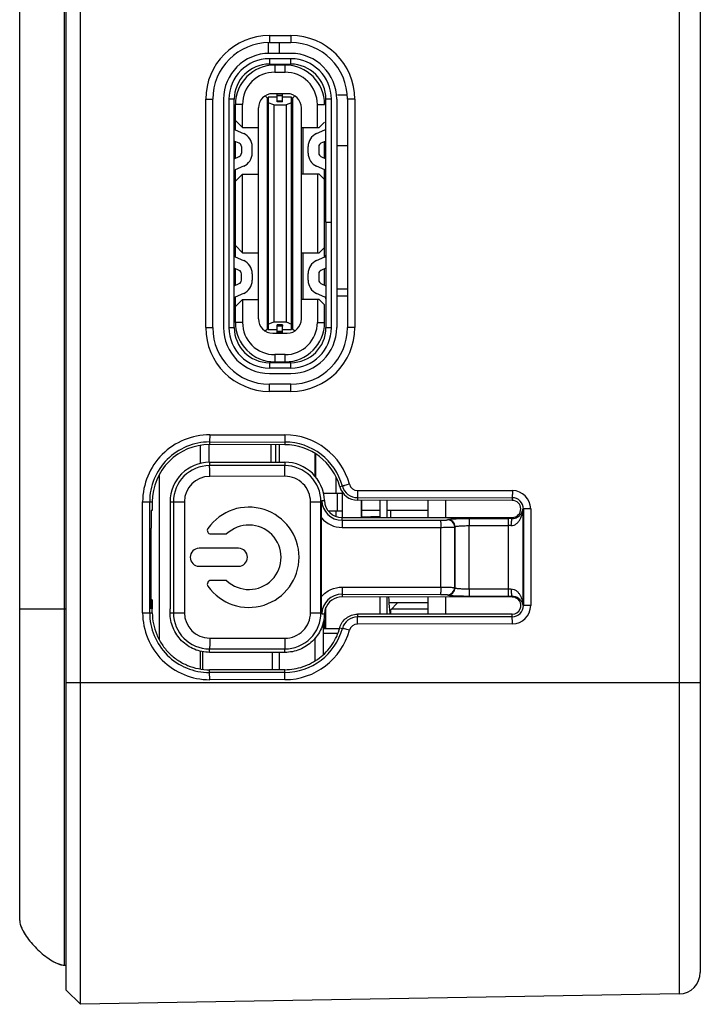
# Model space of a CAD drawing. Header units: millimetres. Extents: x 90 to 256, y 311 to 401.
# Tile 2 of 5: x 182 to 201, y 344 to 371. Entities that reach past the tile are written whole.
import ezdxf

# ---------------------------------------------------------------- set-up
doc = ezdxf.new("R2010")
doc.units = ezdxf.units.MM
doc.header["$LTSCALE"] = 30.734
doc.layers.get('0').update_dxf_attribs({"linetype": 'CONTINUOUS'})

msp = doc.modelspace()

# ---------------------------------------------------------------- linework, layer by layer
at = {"color": 7, "linetype": 'Continuous'}
for p, q in [((184.05, 343.525), (184.05, 387.711)), ((183.65, 343.918), (183.65, 387.318)), ((200.76, 387.419), (200.76, 343.817)), ((201.35, 386.82), (201.35, 344.417)), ((183.6, 344.618), (183.6, 386.618)), ((182.35, 345.868), (182.35, 385.368)), ((189.323, 370.588), (189.923, 370.588)), ((189.3, 370.088), (189.3, 370.386)), ((189.32, 370.388), (189.92, 370.388)), ((189.6, 370.088), (189.6, 370.388)), ((189.92, 370.088), (189.32, 370.088)), ((189.32, 369.938), (189.32, 369.788)), ((189.92, 369.938), (189.32, 369.938)), ((189.92, 369.788), (189.92, 369.938)), ((189.32, 369.788), (189.92, 369.788)), ((189.47, 369.763), (189.47, 369.563)), ((189.76, 369.763), (189.47, 369.763)), ((189.76, 369.563), (189.76, 369.763)), ((189.47, 369.563), (189.76, 369.563)), ((189.201, 368.901), (189.265, 368.838)), ((189.265, 362.398), (189.265, 368.838)), ((189.29, 368.838), (189.265, 368.838)), ((189.29, 368.863), (189.29, 362.373)), ((189.54, 368.863), (189.29, 368.863)), ((189.815, 368.963), (189.415, 368.963)), ((189.54, 368.762), (189.54, 368.963)), ((189.54, 368.957), (189.69, 368.957)), ((189.69, 368.907), (189.54, 368.907)), ((189.69, 368.733), (189.69, 368.963)), ((189.94, 368.863), (189.69, 368.863)), ((189.94, 362.373), (189.94, 368.863)), ((189.965, 368.838), (189.94, 368.838)), ((190.028, 368.901), (189.965, 368.838)), ((189.965, 368.838), (189.965, 362.398)), ((191.492, 368.92), (191.22, 368.92)), ((187.543, 362.428), (187.543, 368.808)), ((187.543, 368.808), (187.74, 368.808)), ((187.74, 362.428), (187.74, 368.808)), ((188.04, 368.808), (188.04, 362.428)), ((188.19, 368.808), (188.19, 362.428)), ((188.34, 368.808), (188.19, 368.808)), ((188.34, 362.428), (188.34, 368.808)), ((188.37, 368.618), (188.34, 368.618)), ((188.37, 367.955), (188.37, 368.663)), ((188.57, 368.663), (188.37, 368.663)), ((188.57, 368.018), (188.57, 368.663)), ((189.015, 362.673), (189.015, 368.563)), ((189.44, 368.65), (189.29, 368.707)), ((189.44, 368.65), (189.44, 362.586)), ((189.44, 368.65), (189.79, 368.65)), ((189.54, 368.733), (189.54, 368.762)), ((189.54, 368.762), (189.69, 368.762)), ((189.69, 368.733), (189.54, 368.733)), ((189.94, 368.707), (189.79, 368.65)), ((189.79, 368.65), (189.79, 362.586)), ((190.215, 362.673), (190.215, 368.563)), ((190.66, 368.018), (190.66, 368.663)), ((190.66, 368.663), (190.86, 368.663)), ((190.9, 365.373), (190.9, 368.808)), ((191.05, 368.808), (190.9, 368.808)), ((191.05, 362.428), (191.05, 368.808)), ((191.2, 368.808), (191.2, 362.428)), ((191.5, 368.808), (191.5, 362.428)), ((191.703, 368.808), (191.5, 368.808)), ((191.703, 368.808), (191.703, 362.428)), ((188.34, 368.318), (188.37, 368.318)), ((189.265, 368.503), (189.29, 368.503)), ((189.284, 368.468), (189.29, 368.468)), ((189.94, 368.503), (189.965, 368.503)), ((189.946, 368.468), (189.94, 368.468)), ((188.37, 368.218), (188.57, 368.018)), ((188.57, 368.018), (189.015, 368.018)), ((189.29, 368.233), (189.265, 368.233)), ((189.29, 368.268), (189.284, 368.268)), ((189.94, 368.268), (189.946, 368.268)), ((189.965, 368.233), (189.94, 368.233)), ((190.215, 368.018), (190.71, 368.018)), ((190.26, 366.718), (190.26, 368.018)), ((190.86, 368.168), (190.71, 368.018)), ((188.369, 367.955), (188.602, 367.851)), ((190.637, 367.851), (190.87, 367.955)), ((188.48, 367.577), (188.34, 367.639)), ((188.37, 367.159), (188.37, 367.626)), ((188.54, 367.486), (188.54, 367.3)), ((188.84, 367.3), (188.84, 367.486)), ((190.4, 367.3), (190.4, 367.486)), ((190.7, 367.486), (190.7, 367.3)), ((190.9, 367.639), (190.759, 367.577)), ((190.86, 367.164), (190.86, 367.622)), ((191.22, 367.513), (191.5, 367.513)), ((188.37, 367.215), (188.34, 367.19)), ((188.34, 367.146), (188.48, 367.209)), ((190.759, 367.209), (190.9, 367.146)), ((188.602, 366.934), (188.369, 366.831)), ((189.29, 367.003), (189.265, 367.003)), ((189.29, 366.968), (189.284, 366.968)), ((189.965, 367.003), (189.94, 367.003)), ((189.946, 366.968), (189.94, 366.968)), ((190.87, 366.831), (190.637, 366.934)), ((188.365, 366.828), (188.37, 366.828)), ((188.37, 364.404), (188.37, 366.831)), ((188.37, 366.518), (188.57, 366.718)), ((188.57, 364.518), (188.57, 366.718)), ((188.57, 366.718), (189.015, 366.718)), ((189.265, 366.733), (189.29, 366.733)), ((189.284, 366.768), (189.29, 366.768)), ((189.94, 366.768), (189.946, 366.768)), ((189.965, 366.733), (189.94, 366.733)), ((190.71, 366.718), (190.215, 366.718)), ((190.66, 366.718), (190.66, 364.518)), ((190.71, 366.718), (190.86, 366.568)), ((190.86, 364.401), (190.86, 366.836)), ((189.29, 366.503), (189.265, 366.503)), ((189.29, 366.468), (189.284, 366.468)), ((189.965, 366.503), (189.94, 366.503)), ((189.946, 366.468), (189.94, 366.468)), ((189.29, 366.233), (189.265, 366.233)), ((189.284, 366.268), (189.29, 366.268)), ((189.94, 366.268), (189.946, 366.268)), ((189.965, 366.233), (189.94, 366.233)), ((189.265, 366.003), (189.29, 366.003)), ((189.277, 365.968), (189.29, 365.968)), ((189.965, 366.003), (189.94, 366.003)), ((189.953, 365.968), (189.94, 365.968)), ((188.37, 365.683), (188.34, 365.683)), ((188.37, 365.613), (188.34, 365.613)), ((189.29, 365.733), (189.265, 365.733)), ((189.277, 365.768), (189.29, 365.768)), ((189.94, 365.768), (189.953, 365.768)), ((189.965, 365.733), (189.94, 365.733)), ((188.37, 365.463), (188.34, 365.463)), ((189.29, 365.503), (189.265, 365.503)), ((189.29, 365.468), (189.277, 365.468)), ((189.277, 365.268), (189.29, 365.268)), ((189.965, 365.503), (189.94, 365.503)), ((189.953, 365.468), (189.94, 365.468)), ((189.94, 365.268), (189.953, 365.268)), ((190.9, 365.373), (191.05, 365.373)), ((190.9, 365.37), (190.9, 362.428)), ((191.05, 365.363), (190.9, 365.363)), ((189.265, 365.233), (189.29, 365.233)), ((189.29, 365.003), (189.265, 365.003)), ((189.965, 365.233), (189.94, 365.233)), ((189.965, 365.003), (189.94, 365.003)), ((188.37, 364.783), (188.34, 364.783)), ((188.37, 364.763), (188.34, 364.763)), ((188.57, 364.518), (188.37, 364.718)), ((189.29, 364.733), (189.265, 364.733)), ((189.29, 364.968), (189.284, 364.968)), ((189.284, 364.768), (189.29, 364.768)), ((189.946, 364.968), (189.94, 364.968)), ((189.94, 364.768), (189.946, 364.768)), ((189.965, 364.733), (189.94, 364.733)), ((188.37, 364.613), (188.34, 364.613)), ((188.57, 364.518), (189.015, 364.518)), ((189.265, 364.503), (189.29, 364.503)), ((189.29, 364.468), (189.284, 364.468)), ((189.965, 364.503), (189.94, 364.503)), ((189.946, 364.468), (189.94, 364.468)), ((190.215, 364.518), (190.71, 364.518)), ((190.26, 363.218), (190.26, 364.518)), ((190.86, 364.668), (190.71, 364.518)), ((188.37, 364.408), (188.363, 364.408)), ((188.369, 364.404), (188.602, 364.3)), ((189.29, 364.233), (189.265, 364.233)), ((189.284, 364.268), (189.29, 364.268)), ((189.94, 364.268), (189.946, 364.268)), ((189.965, 364.233), (189.94, 364.233)), ((190.637, 364.302), (190.87, 364.406)), ((188.48, 364.026), (188.34, 364.088)), ((188.37, 364.021), (188.34, 364.046)), ((188.37, 363.608), (188.37, 364.075)), ((188.54, 363.749), (188.54, 363.935)), ((188.84, 363.935), (188.84, 363.749)), ((190.4, 363.751), (190.4, 363.937)), ((190.7, 363.937), (190.7, 363.751)), ((190.9, 364.09), (190.759, 364.028)), ((190.86, 363.615), (190.86, 364.073)), ((188.34, 363.595), (188.48, 363.658)), ((190.759, 363.66), (190.9, 363.597)), ((188.602, 363.383), (188.369, 363.28)), ((190.87, 363.282), (190.637, 363.385)), ((191.22, 363.513), (191.5, 363.513)), ((188.37, 362.573), (188.37, 363.28)), ((188.37, 363.018), (188.57, 363.218)), ((188.57, 363.218), (188.57, 362.573)), ((188.57, 363.218), (189.015, 363.218)), ((190.71, 363.218), (190.215, 363.218)), ((190.66, 363.218), (190.66, 362.573)), ((190.86, 363.068), (190.71, 363.218)), ((190.86, 362.573), (190.86, 363.068)), ((191.22, 363.313), (191.5, 363.313)), ((188.37, 362.918), (188.34, 362.918)), ((189.29, 363.003), (189.265, 363.003)), ((189.29, 362.968), (189.284, 362.968)), ((189.965, 363.003), (189.94, 363.003)), ((189.946, 362.968), (189.94, 362.968)), ((188.34, 362.618), (188.37, 362.618)), ((188.57, 362.573), (188.37, 362.573)), ((189.265, 362.733), (189.29, 362.733)), ((189.284, 362.768), (189.29, 362.768)), ((189.29, 362.528), (189.44, 362.586)), ((189.44, 362.586), (189.79, 362.586)), ((189.79, 362.586), (189.94, 362.528)), ((189.94, 362.768), (189.946, 362.768)), ((189.94, 362.733), (189.965, 362.733)), ((190.66, 362.573), (190.86, 362.573)), ((187.543, 362.428), (187.74, 362.428)), ((188.19, 362.428), (188.34, 362.428)), ((189.201, 362.334), (189.265, 362.398)), ((189.29, 362.398), (189.265, 362.398)), ((189.29, 362.373), (189.54, 362.373)), ((189.415, 362.273), (189.815, 362.273)), ((189.54, 362.273), (189.54, 362.503)), ((189.69, 362.503), (189.54, 362.503)), ((189.69, 362.473), (189.54, 362.473)), ((189.54, 362.328), (189.69, 362.328)), ((189.69, 362.278), (189.54, 362.278)), ((189.69, 362.503), (189.69, 362.473)), ((189.69, 362.273), (189.69, 362.473)), ((189.69, 362.373), (189.94, 362.373)), ((189.965, 362.398), (189.94, 362.398)), ((189.965, 362.398), (190.028, 362.334)), ((190.9, 362.428), (191.05, 362.428)), ((191.703, 362.428), (191.5, 362.428)), ((189.32, 361.448), (189.32, 361.298)), ((189.92, 361.448), (189.32, 361.448)), ((189.47, 361.673), (189.47, 361.473)), ((189.76, 361.673), (189.47, 361.673)), ((189.47, 361.473), (189.76, 361.473)), ((189.76, 361.473), (189.76, 361.673)), ((189.92, 361.298), (189.92, 361.448)), ((189.92, 361.298), (189.32, 361.298)), ((189.32, 361.148), (189.92, 361.148)), ((189.92, 360.848), (189.32, 360.848)), ((189.923, 360.648), (189.323, 360.648)), ((187.65, 359.233), (187.65, 359.159)), ((187.65, 359.233), (189.75, 359.231)), ((187.653, 359.433), (189.753, 359.431)), ((189.75, 359.231), (189.75, 359.158)), ((187.4, 358.634), (187.4, 359.138)), ((187.64, 358.667), (187.64, 359.159)), ((189.75, 359.158), (187.65, 359.159)), ((189.37, 358.668), (189.37, 359.158)), ((189.49, 359.158), (189.49, 358.668)), ((189.6, 358.669), (189.6, 359.158)), ((187.65, 358.667), (189.75, 358.669)), ((187.65, 358.667), (187.65, 358.572)), ((189.75, 358.669), (189.75, 358.574)), ((190.6, 358.267), (190.6, 358.909)), ((190.616, 358.248), (190.616, 358.9)), ((189.75, 358.574), (187.65, 358.572)), ((186.25, 353.704), (186.25, 358.324)), ((189.755, 358.274), (187.655, 358.272)), ((191.185, 357.801), (191.185, 358.248)), ((191.358, 358), (191.287, 357.98)), ((191.78, 357.879), (196.103, 357.875)), ((185.782, 354.463), (185.782, 357.563)), ((185.782, 357.563), (186.052, 357.563)), ((185.978, 354.463), (185.978, 357.563)), ((186.052, 357.563), (186.052, 357.323)), ((186.547, 357.563), (186.547, 354.568)), ((186.547, 357.563), (186.947, 357.563)), ((186.642, 357.563), (186.642, 354.463)), ((186.947, 357.563), (186.947, 354.463)), ((190.467, 357.563), (190.781, 357.563)), ((190.467, 354.463), (190.467, 357.563)), ((190.761, 354.463), (190.761, 357.563)), ((190.782, 357.595), (190.856, 357.598)), ((190.828, 357.801), (191.365, 357.801)), ((191.21, 357.801), (191.21, 357.301)), ((191.365, 357.12), (191.365, 357.818)), ((191.776, 357.68), (196.1, 357.676)), ((191.776, 357.68), (191.776, 357.606)), ((196.1, 357.602), (191.776, 357.606)), ((191.883, 357.606), (191.883, 357.121)), ((191.9, 357.121), (191.9, 357.606)), ((192.4, 357.605), (192.4, 357.121)), ((192.6, 357.605), (192.6, 357.121)), ((193.75, 357.122), (193.75, 357.604)), ((194.25, 357.123), (194.25, 357.603)), ((196.1, 357.676), (196.1, 357.602)), ((186.018, 357.323), (186.018, 356.823)), ((186.052, 357.323), (186.018, 357.323)), ((191.365, 357.301), (190.97, 357.301)), ((191.185, 357.15), (191.185, 357.301)), ((191.9, 357.328), (192.4, 357.328)), ((192.6, 357.328), (193.75, 357.328)), ((192.7, 357.328), (192.7, 357.121)), ((196.615, 357.363), (196.395, 357.363)), ((196.395, 357.363), (196.395, 354.663)), ((196.412, 357.363), (196.412, 354.663)), ((196.615, 357.363), (196.615, 354.663)), ((190.772, 354.915), (190.772, 357.111)), ((191.349, 357.12), (196.1, 357.124)), ((191.349, 357.046), (191.349, 357.12)), ((191.349, 357.046), (194.099, 357.049)), ((191.9, 357.142), (192.4, 357.161)), ((194.296, 357.059), (194.304, 357.067)), ((194.893, 357.097), (195.985, 357.098)), ((196.1, 357.097), (196.1, 357.124)), ((186.018, 354.823), (186.018, 356.823)), ((186.018, 356.823), (186.018, 356.823)), ((191.353, 356.847), (194.103, 356.849)), ((194.103, 355.177), (194.103, 356.849)), ((194.495, 356.859), (194.504, 356.867)), ((194.495, 355.167), (194.495, 356.859)), ((194.504, 355.159), (194.504, 356.867)), ((194.896, 356.897), (195.989, 356.898)), ((194.896, 355.129), (194.896, 356.897)), ((195.989, 356.898), (195.989, 355.128)), ((187.686, 356.663), (188.126, 356.663)), ((188.459, 356.263), (187.359, 356.263)), ((187.359, 355.763), (188.459, 355.763)), ((188.126, 355.363), (187.686, 355.363)), ((191.353, 355.18), (194.103, 355.177)), ((194.495, 355.167), (194.504, 355.159)), ((194.896, 355.129), (195.989, 355.128)), ((186.052, 354.823), (186.018, 354.823)), ((186.052, 354.823), (186.052, 354.568)), ((191.349, 354.98), (194.099, 354.977)), ((191.349, 354.98), (191.349, 354.906)), ((196.1, 354.902), (191.349, 354.906)), ((192.4, 354.905), (192.4, 354.421)), ((192.6, 354.905), (192.6, 354.421)), ((193.75, 354.422), (193.75, 354.904)), ((194.25, 354.423), (194.25, 354.903)), ((194.296, 354.968), (194.304, 354.959)), ((194.893, 354.93), (195.985, 354.929)), ((196.1, 354.902), (196.1, 354.929)), ((182.35, 354.568), (183.65, 354.568)), ((186.052, 354.463), (186.052, 354.568)), ((186.547, 354.463), (186.547, 354.568)), ((190.881, 354.568), (190.9, 354.568)), ((190.9, 354.013), (190.9, 354.612)), ((193.75, 354.738), (192.667, 354.738)), ((192.9, 354.738), (192.7, 354.538)), ((192.7, 354.538), (192.7, 354.421)), ((192.73, 354.568), (193.75, 354.568)), ((196.615, 354.663), (196.395, 354.663)), ((185.782, 354.463), (186.052, 354.463)), ((186.547, 354.463), (186.947, 354.463)), ((190.467, 354.463), (190.781, 354.463)), ((190.782, 354.431), (190.856, 354.429)), ((190.867, 354.518), (190.9, 354.518)), ((196.1, 354.425), (191.776, 354.421)), ((191.776, 354.421), (191.776, 354.347)), ((196.1, 354.351), (191.776, 354.347)), ((196.1, 354.351), (196.1, 354.425)), ((190.83, 354.163), (190.812, 354.163)), ((190.83, 353.297), (190.83, 354.163)), ((191.275, 354.013), (190.83, 354.013)), ((190.85, 354.218), (190.85, 354.013)), ((191.287, 354.046), (191.358, 354.027)), ((196.103, 354.151), (191.78, 354.147)), ((187.655, 353.754), (189.755, 353.752)), ((190.6, 353.121), (190.6, 353.758)), ((190.83, 353.888), (191.231, 353.888)), ((187.65, 353.455), (189.75, 353.453)), ((187.65, 353.357), (187.65, 353.455)), ((189.75, 353.356), (189.75, 353.453)), ((187.4, 352.892), (187.4, 353.39)), ((187.45, 353.378), (187.45, 352.885)), ((189.75, 353.356), (187.65, 353.357)), ((189.4, 353.356), (189.4, 352.872)), ((189.6, 352.873), (189.6, 353.356)), ((189.75, 352.873), (187.65, 352.871)), ((187.65, 352.793), (187.65, 352.871)), ((189.75, 352.795), (187.65, 352.793)), ((189.75, 352.795), (189.75, 352.873)), ((183.65, 352.518), (201.35, 352.518)), ((189.753, 352.595), (187.653, 352.593)), ((183.6, 344.618), (183.65, 344.618)), ((183.65, 343.918), (184.05, 343.525)), ((200.76, 343.817), (184.05, 343.525))]:
    msp.add_line(p, q, dxfattribs=at)
for centre, radius, start, end in [((189.323, 368.808), 1.78, 90, 180), ((189.923, 368.808), 1.78, 0, 90), ((189.32, 368.808), 1.58, 90, 180), ((189.92, 368.808), 1.58, 0, 90), ((189.32, 368.808), 1.28, 90, 180), ((189.32, 368.808), 1.13, 90, 179.9999), ((189.92, 368.808), 1.28, 0, 90), ((189.92, 368.808), 1.13, 360, 89.9999), ((189.32, 368.808), 0.98, 90, 180), ((189.47, 368.663), 1.1, 90, 180), ((189.76, 368.663), 1.1, 0, 90), ((189.92, 368.808), 0.98, 0, 90), ((189.47, 368.663), 0.9, 89.9999, 180), ((189.76, 368.663), 0.9, 359.9999, 90.0001), ((189.415, 368.563), 0.4, 90, 180), ((189.815, 368.563), 0.4, 0, 90), ((188.39, 368), 0.05, 180, 246.0375), ((188.44, 367.486), 0.4, 0, 66.0375), ((190.8, 367.486), 0.4, 113.9625, 180), ((190.85, 368), 0.05, 293.9625, 360), ((188.44, 367.486), 0.1, 0, 66.0375), ((190.8, 367.486), 0.1, 113.9625, 180), ((188.44, 367.3), 0.1, 293.9625, 360), ((188.44, 367.3), 0.4, 293.9625, 360), ((190.8, 367.3), 0.4, 180, 246.0375), ((190.8, 367.3), 0.1, 180, 246.0375), ((188.39, 366.785), 0.05, 113.9625, 180), ((188.49, 366.727), 0.15, 143.814, 180.0021), ((190.85, 366.785), 0.05, 0, 66.0375), ((188.49, 364.508), 0.15, 179.9767, 216.1899), ((188.39, 364.449), 0.05, 180, 246.0375), ((190.85, 364.451), 0.05, 293.9625, 360), ((188.44, 363.935), 0.4, 0, 66.0375), ((190.8, 363.937), 0.4, 113.9625, 180), ((188.44, 363.935), 0.1, 0, 66.0375), ((190.8, 363.937), 0.1, 113.9625, 180), ((188.44, 363.749), 0.1, 293.9625, 360), ((188.44, 363.749), 0.4, 293.9625, 360), ((190.8, 363.751), 0.4, 180, 246.0375), ((190.8, 363.751), 0.1, 180, 246.0375), ((188.39, 363.234), 0.05, 113.9625, 180), ((190.85, 363.236), 0.05, 0, 66.0375), ((189.47, 362.573), 1.1, 180, 270), ((189.47, 362.573), 0.9, 179.9999, 270.0001), ((189.415, 362.673), 0.4, 180, 270), ((189.76, 362.573), 1.1, 270, 360), ((189.76, 362.573), 0.9, 269.9999, 0.0001), ((189.815, 362.673), 0.4, 270, 360), ((189.323, 362.428), 1.78, 180, 270), ((189.32, 362.428), 1.58, 180, 270), ((189.32, 362.428), 1.28, 180, 270), ((189.32, 362.428), 1.13, 180, 269.9999), ((189.32, 362.428), 0.98, 180, 270), ((189.92, 362.428), 1.58, 270, 360), ((189.92, 362.428), 1.28, 270, 360), ((189.92, 362.428), 1.13, 270, 359.9999), ((189.92, 362.428), 0.98, 270, 360), ((189.923, 362.428), 1.78, 270, 360), ((187.652, 357.563), 1.87, 89.9476, 180), ((187.648, 357.563), 1.67, 89.9413, 180), ((189.748, 357.563), 1.668, 15.1678, 89.9413), ((189.752, 357.563), 1.868, 15.1694, 89.9476), ((187.65, 357.563), 1.009, 90.0368, 180), ((189.75, 357.563), 1.01, 0, 90.0369), ((187.656, 357.563), 0.709, 90.0524, 180), ((189.756, 357.563), 0.711, 0, 90.0524), ((191.777, 358.113), 0.434, 195.1761, 269.9714), ((191.78, 358.113), 0.234, 195.1698, 269.9472), ((196.103, 357.363), 0.512, 0, 89.9476), ((189.726, 357.603), 1.055, 357.8248, 359.5769), ((191.348, 357.613), 0.567, 181.793, 270.0709), ((196.099, 357.363), 0.313, 0, 89.9141), ((188.748, 356.013), 1.4, 215.2344, 144.7656), ((191.352, 357.613), 0.767, 220.9109, 270.0522), ((194.295, 356.858), 0.2, 0.1858, 89.8142), ((194.303, 356.866), 0.2, 0.1858, 89.8142), ((195.996, 345.744), 11.354, 89.4744, 90.053), ((187.686, 356.763), 0.1, 144.7656, 270), ((188.748, 356.013), 0.9, 226.2383, 133.7617), ((195.996, 351.89), 5.008, 89.2083, 90.0828), ((187.359, 356.013), 0.25, 90, 270), ((188.459, 356.013), 0.25, 270, 90), ((187.686, 355.263), 0.1, 90, 215.2344), ((194.295, 355.168), 0.2, 270.1858, 359.8142), ((194.303, 355.16), 0.2, 270.1858, 359.8142), ((195.996, 360.137), 5.008, 269.9172, 270.7917), ((57.688, 354.716), 128.33, 359.93414, 0.04799), ((191.348, 354.413), 0.567, 89.9291, 178.207), ((195.996, 366.282), 11.354, 269.947, 270.5256), ((191.351, 354.413), 0.495, 161.7163, 178.1851), ((196.099, 354.663), 0.313, 270.0859, 360), ((196.1, 354.663), 0.239, 270.0503, 336.5298), ((196.103, 354.663), 0.512, 270.0524, 360), ((187.652, 354.463), 1.87, 180, 270.0524), ((187.648, 354.463), 1.67, 180, 270.0587), ((187.65, 354.463), 1.009, 180, 269.9632), ((187.656, 354.463), 0.709, 180, 269.9476), ((189.75, 354.463), 1.01, 269.9631, 360), ((189.756, 354.463), 0.711, 269.9476, 360), ((189.726, 354.423), 1.055, 0.4232, 2.1753), ((190.9, 354.218), 0.05, 90, 180), ((191.777, 353.913), 0.434, 90.0286, 164.8239), ((189.748, 354.463), 1.668, 270.0587, 344.8322), ((191.78, 353.913), 0.234, 90.0528, 164.8302), ((189.752, 354.463), 1.868, 270.0524, 344.8306), ((200.75, 344.417), 0.6, 271, 360)]:
    msp.add_arc(centre, radius, start, end, dxfattribs=at)
for centre, major_axis, ratio, start_param, end_param in [((189.535, 366.985), (0.27, 0), 0.175, 3.141593, 3.521), ((189.535, 366.75), (0.27, 0), 0.175001, 2.762185, 3.141593), ((189.535, 364.485), (0.27, 0), 0.175, 3.141593, 3.521), ((189.535, 364.25), (0.27, 0), 0.175001, 2.762185, 3.141593), ((187.648, 357.563), (1.596, 0), 1, 1.569882, 3.141593), ((189.748, 357.563), (1.594, 0), 1, 0.264756, 1.569882), ((187.651, 357.563), (1.104, 0), 1, 1.571711, 3.141593), ((189.751, 357.563), (1.106, 0), 1, 0.031284, 1.571711), ((191.777, 358.113), (0.507, 0), 1, -2.876837, -1.571711), ((191.349, 357.613), (0.493, 0), 1, -3.110309, -1.569882), ((196.1, 357.363), (0.239, 0), 1, -1.569882, 1.569882), ((191.349, 354.413), (0.493, 0), 1, 1.569882, 2.821738), ((196.1, 354.663), (0.239, 0), 1, -0.409486, 1.569882)]:
    msp.add_ellipse(centre, major_axis=major_axis, ratio=ratio, start_param=start_param, end_param=end_param, dxfattribs=at)
for points, knots in [([(189.323, 370.588), (189.323, 370.575), (189.323, 370.549), (189.323, 370.512), (189.323, 370.478), (189.322, 370.448), (189.322, 370.426), (189.321, 370.412), (189.321, 370.404), (189.321, 370.397), (189.321, 370.392), (189.32, 370.39), (189.32, 370.388), (189.32, 370.388)], [0, 0, 0, 0, 0.194912, 0.382486, 0.555238, 0.706713, 0.831026, 0.88147, 0.923423, 0.956513, 0.980397, 0.994884, 1, 1, 1, 1]), ([(189.923, 370.588), (189.923, 370.575), (189.923, 370.549), (189.923, 370.512), (189.923, 370.478), (189.922, 370.448), (189.922, 370.426), (189.921, 370.412), (189.921, 370.404), (189.921, 370.397), (189.921, 370.392), (189.92, 370.39), (189.92, 370.388), (189.92, 370.388)], [0, 0, 0, 0, 0.194912, 0.382486, 0.555238, 0.706713, 0.831026, 0.88147, 0.923423, 0.956513, 0.980397, 0.994884, 1, 1, 1, 1]), ([(189.284, 368.468), (189.281, 368.469), (189.276, 368.472), (189.269, 368.476), (189.265, 368.482), (189.265, 368.485)], [0, 0, 0, 0, 0.347716, 0.623522, 1, 1, 1, 1]), ([(189.965, 368.485), (189.965, 368.482), (189.961, 368.476), (189.954, 368.472), (189.948, 368.469), (189.946, 368.468)], [0, 0, 0, 0, 0.376407, 0.652214, 1, 1, 1, 1]), ([(189.265, 368.25), (189.265, 368.254), (189.269, 368.259), (189.276, 368.264), (189.281, 368.267), (189.284, 368.268)], [0, 0, 0, 0, 0.376442, 0.652261, 1, 1, 1, 1]), ([(189.946, 368.268), (189.948, 368.267), (189.954, 368.264), (189.961, 368.259), (189.965, 368.254), (189.965, 368.25)], [0, 0, 0, 0, 0.347732, 0.623557, 1, 1, 1, 1]), ([(189.965, 366.985), (189.965, 366.982), (189.961, 366.976), (189.954, 366.972), (189.948, 366.969), (189.946, 366.968)], [0, 0, 0, 0, 0.376473, 0.652281, 1, 1, 1, 1]), ([(189.946, 366.768), (189.948, 366.767), (189.954, 366.764), (189.961, 366.759), (189.965, 366.754), (189.965, 366.75)], [0, 0, 0, 0, 0.347808, 0.623595, 1, 1, 1, 1]), ([(189.284, 366.468), (189.281, 366.469), (189.276, 366.472), (189.269, 366.476), (189.265, 366.482), (189.265, 366.485)], [0, 0, 0, 0, 0.347787, 0.623577, 1, 1, 1, 1]), ([(189.965, 366.485), (189.965, 366.482), (189.961, 366.476), (189.954, 366.472), (189.948, 366.469), (189.946, 366.468)], [0, 0, 0, 0, 0.376408, 0.652246, 1, 1, 1, 1]), ([(189.265, 366.25), (189.265, 366.254), (189.269, 366.259), (189.276, 366.264), (189.281, 366.267), (189.284, 366.268)], [0, 0, 0, 0, 0.376397, 0.652192, 1, 1, 1, 1]), ([(189.946, 366.268), (189.948, 366.267), (189.954, 366.264), (189.961, 366.259), (189.965, 366.254), (189.965, 366.25)], [0, 0, 0, 0, 0.347731, 0.623556, 1, 1, 1, 1]), ([(189.277, 365.968), (189.275, 365.969), (189.27, 365.972), (189.265, 365.978), (189.265, 365.982)], [0, 0, 0, 0, 0.33358, 1, 1, 1, 1]), ([(189.965, 365.982), (189.965, 365.981), (189.964, 365.977), (189.96, 365.972), (189.955, 365.969), (189.953, 365.968)], [0, 0, 0, 0, 0.188505, 0.532373, 1, 1, 1, 1]), ([(189.265, 365.754), (189.265, 365.755), (189.266, 365.758), (189.27, 365.763), (189.274, 365.766), (189.277, 365.768)], [0, 0, 0, 0, 0.188517, 0.532369, 1, 1, 1, 1]), ([(189.953, 365.768), (189.954, 365.767), (189.96, 365.764), (189.965, 365.758), (189.965, 365.754)], [0, 0, 0, 0, 0.333558, 1, 1, 1, 1]), ([(189.277, 365.468), (189.275, 365.469), (189.27, 365.472), (189.265, 365.478), (189.265, 365.482)], [0, 0, 0, 0, 0.33358, 1, 1, 1, 1]), ([(189.265, 365.254), (189.265, 365.255), (189.266, 365.258), (189.27, 365.263), (189.274, 365.266), (189.277, 365.268)], [0, 0, 0, 0, 0.188517, 0.532369, 1, 1, 1, 1]), ([(189.965, 365.482), (189.965, 365.481), (189.964, 365.477), (189.96, 365.472), (189.955, 365.469), (189.953, 365.468)], [0, 0, 0, 0, 0.188505, 0.532373, 1, 1, 1, 1]), ([(189.953, 365.268), (189.954, 365.267), (189.96, 365.264), (189.965, 365.258), (189.965, 365.254)], [0, 0, 0, 0, 0.333558, 1, 1, 1, 1]), ([(189.284, 364.968), (189.281, 364.969), (189.276, 364.972), (189.269, 364.976), (189.265, 364.982), (189.265, 364.985)], [0, 0, 0, 0, 0.347787, 0.623577, 1, 1, 1, 1]), ([(189.265, 364.75), (189.265, 364.754), (189.269, 364.759), (189.276, 364.764), (189.281, 364.767), (189.284, 364.768)], [0, 0, 0, 0, 0.376397, 0.652192, 1, 1, 1, 1]), ([(189.965, 364.985), (189.965, 364.982), (189.961, 364.976), (189.954, 364.972), (189.948, 364.969), (189.946, 364.968)], [0, 0, 0, 0, 0.376408, 0.652246, 1, 1, 1, 1]), ([(189.946, 364.768), (189.948, 364.767), (189.954, 364.764), (189.961, 364.759), (189.965, 364.754), (189.965, 364.75)], [0, 0, 0, 0, 0.347731, 0.623556, 1, 1, 1, 1]), ([(189.965, 364.485), (189.965, 364.482), (189.961, 364.476), (189.954, 364.472), (189.948, 364.469), (189.946, 364.468)], [0, 0, 0, 0, 0.376473, 0.652281, 1, 1, 1, 1]), ([(189.946, 364.268), (189.948, 364.267), (189.954, 364.264), (189.961, 364.259), (189.965, 364.254), (189.965, 364.25)], [0, 0, 0, 0, 0.347808, 0.623595, 1, 1, 1, 1]), ([(189.284, 362.968), (189.281, 362.969), (189.276, 362.972), (189.269, 362.976), (189.265, 362.982), (189.265, 362.985)], [0, 0, 0, 0, 0.347716, 0.623522, 1, 1, 1, 1]), ([(189.965, 362.985), (189.965, 362.982), (189.961, 362.976), (189.954, 362.972), (189.948, 362.969), (189.946, 362.968)], [0, 0, 0, 0, 0.376406, 0.652245, 1, 1, 1, 1]), ([(189.265, 362.75), (189.265, 362.754), (189.269, 362.759), (189.276, 362.764), (189.281, 362.767), (189.284, 362.768)], [0, 0, 0, 0, 0.376442, 0.652261, 1, 1, 1, 1]), ([(189.965, 362.75), (189.965, 362.754), (189.961, 362.759), (189.954, 362.764), (189.948, 362.767), (189.946, 362.768)], [0, 0, 0, 0, 0.376443, 0.652268, 1, 1, 1, 1]), ([(189.323, 360.648), (189.323, 360.661), (189.323, 360.686), (189.323, 360.723), (189.323, 360.757), (189.322, 360.787), (189.322, 360.809), (189.321, 360.824), (189.321, 360.832), (189.321, 360.838), (189.321, 360.844), (189.32, 360.846), (189.32, 360.848), (189.32, 360.848)], [0, 0, 0, 0, 0.194912, 0.382486, 0.555238, 0.706713, 0.831026, 0.88147, 0.923423, 0.956513, 0.980397, 0.994884, 1, 1, 1, 1]), ([(189.923, 360.648), (189.923, 360.661), (189.923, 360.686), (189.923, 360.723), (189.923, 360.757), (189.922, 360.787), (189.922, 360.809), (189.921, 360.824), (189.921, 360.832), (189.921, 360.838), (189.921, 360.844), (189.92, 360.846), (189.92, 360.848), (189.92, 360.848)], [0, 0, 0, 0, 0.194912, 0.382486, 0.555238, 0.706713, 0.831026, 0.88147, 0.923423, 0.956513, 0.980397, 0.994884, 1, 1, 1, 1]), ([(187.653, 359.433), (187.653, 359.408), (187.653, 359.372), (187.653, 359.327), (187.652, 359.297), (187.652, 359.272), (187.651, 359.254), (187.65, 359.241), (187.65, 359.235), (187.65, 359.233)], [0, 0, 0, 0, 0.370956, 0.539678, 0.68907, 0.813711, 0.909138, 0.971967, 1, 1, 1, 1]), ([(189.753, 359.431), (189.753, 359.406), (189.753, 359.371), (189.753, 359.325), (189.752, 359.295), (189.752, 359.271), (189.751, 359.252), (189.75, 359.239), (189.75, 359.233), (189.75, 359.231)], [0, 0, 0, 0, 0.370956, 0.539678, 0.68907, 0.813711, 0.909138, 0.971967, 1, 1, 1, 1]), ([(187.655, 358.272), (187.655, 358.309), (187.655, 358.363), (187.654, 358.432), (187.653, 358.476), (187.653, 358.513), (187.652, 358.539), (187.651, 358.554), (187.651, 358.562), (187.65, 358.568), (187.65, 358.571), (187.65, 358.572)], [0, 0, 0, 0, 0.370931, 0.53967, 0.689051, 0.813689, 0.909125, 0.944778, 0.971948, 0.990393, 1, 1, 1, 1]), ([(189.755, 358.274), (189.755, 358.311), (189.755, 358.365), (189.754, 358.434), (189.753, 358.478), (189.753, 358.515), (189.752, 358.54), (189.751, 358.556), (189.751, 358.564), (189.75, 358.57), (189.75, 358.573), (189.75, 358.574)], [0, 0, 0, 0, 0.370931, 0.53967, 0.689051, 0.813689, 0.909125, 0.944778, 0.971948, 0.990393, 1, 1, 1, 1]), ([(191.555, 358.052), (191.53, 358.045), (191.485, 358.033), (191.432, 358.019), (191.397, 358.01), (191.378, 358.005), (191.366, 358.002), (191.36, 358), (191.358, 358)], [0, 0, 0, 0, 0.36993, 0.688397, 0.813389, 0.90912, 0.9721, 1, 1, 1, 1]), ([(191.78, 357.879), (191.78, 357.855), (191.78, 357.819), (191.779, 357.773), (191.779, 357.743), (191.778, 357.719), (191.778, 357.7), (191.777, 357.688), (191.777, 357.681), (191.776, 357.68)], [0, 0, 0, 0, 0.370956, 0.539678, 0.68907, 0.813711, 0.909138, 0.971967, 1, 1, 1, 1]), ([(196.103, 357.875), (196.103, 357.851), (196.103, 357.815), (196.103, 357.769), (196.102, 357.739), (196.102, 357.715), (196.101, 357.696), (196.1, 357.684), (196.1, 357.677), (196.1, 357.676)], [0, 0, 0, 0, 0.370956, 0.539678, 0.68907, 0.813711, 0.909138, 0.971967, 1, 1, 1, 1]), ([(190.772, 357.111), (190.772, 357.19), (190.774, 357.306), (190.778, 357.456), (190.78, 357.528), (190.781, 357.563)], [0, 0, 0, 0, 0.523558, 0.768042, 1, 1, 1, 1]), ([(196.065, 356.897), (196.094, 356.897), (196.152, 356.908), (196.224, 356.952), (196.279, 357.01), (196.335, 357.096), (196.38, 357.215), (196.393, 357.314), (196.395, 357.363)], [0, 0, 0, 0, 0.140173, 0.272639, 0.39938, 0.522578, 0.762843, 1, 1, 1, 1]), ([(196.1, 357.097), (196.126, 357.097), (196.175, 357.103), (196.239, 357.128), (196.288, 357.161), (196.336, 357.208), (196.378, 357.275), (196.392, 357.334), (196.395, 357.363)], [0, 0, 0, 0, 0.182677, 0.335611, 0.467557, 0.586081, 0.79977, 1, 1, 1, 1]), ([(191.349, 357.046), (191.35, 357.044), (191.35, 357.038), (191.351, 357.026), (191.351, 357.007), (191.351, 356.983), (191.352, 356.953), (191.352, 356.907), (191.352, 356.871), (191.353, 356.847)], [0, 0, 0, 0, 0.028033, 0.090862, 0.186289, 0.31093, 0.460322, 0.629044, 1, 1, 1, 1]), ([(194.099, 357.049), (194.124, 357.049), (194.159, 357.049), (194.204, 357.05), (194.233, 357.052), (194.257, 357.053), (194.274, 357.054), (194.284, 357.056), (194.29, 357.057), (194.293, 357.057), (194.295, 357.058), (194.296, 357.059)], [0, 0, 0, 0, 0.371189, 0.539498, 0.68827, 0.812337, 0.907438, 0.943093, 0.970442, 0.989342, 1, 1, 1, 1]), ([(194.099, 357.049), (194.1, 357.047), (194.1, 357.041), (194.101, 357.029), (194.101, 357.01), (194.102, 356.985), (194.102, 356.956), (194.103, 356.91), (194.103, 356.874), (194.103, 356.849)], [0, 0, 0, 0, 0.028033, 0.090862, 0.186289, 0.31093, 0.460322, 0.629044, 1, 1, 1, 1]), ([(194.304, 357.067), (194.305, 357.068), (194.311, 357.07), (194.322, 357.073), (194.338, 357.076), (194.359, 357.079), (194.384, 357.081), (194.427, 357.085), (194.491, 357.088), (194.578, 357.092), (194.676, 357.094), (194.782, 357.096), (194.855, 357.097), (194.893, 357.097)], [0, 0, 0, 0, 0.010657, 0.029555, 0.056902, 0.092555, 0.136262, 0.187656, 0.311718, 0.460486, 0.628796, 0.810765, 1, 1, 1, 1]), ([(194.893, 357.097), (194.893, 357.095), (194.893, 357.089), (194.894, 357.076), (194.894, 357.058), (194.895, 357.033), (194.895, 357.003), (194.896, 356.958), (194.896, 356.922), (194.896, 356.897)], [0, 0, 0, 0, 0.028033, 0.090862, 0.186289, 0.31093, 0.460322, 0.629044, 1, 1, 1, 1]), ([(195.985, 357.098), (195.986, 357.096), (195.986, 357.09), (195.987, 357.077), (195.987, 357.059), (195.988, 357.034), (195.988, 357.004), (195.988, 356.959), (195.989, 356.923), (195.989, 356.898)], [0, 0, 0, 0, 0.028033, 0.090862, 0.186289, 0.31093, 0.460322, 0.629044, 1, 1, 1, 1]), ([(196.1, 357.097), (196.097, 357.096), (196.092, 357.09), (196.086, 357.077), (196.08, 357.058), (196.073, 357.023), (196.067, 356.968), (196.065, 356.922), (196.065, 356.897)], [0, 0, 0, 0, 0.041636, 0.109668, 0.206314, 0.329636, 0.640121, 1, 1, 1, 1]), ([(194.103, 356.849), (194.128, 356.849), (194.176, 356.849), (194.247, 356.85), (194.313, 356.851), (194.371, 356.852), (194.419, 356.853), (194.452, 356.855), (194.473, 356.856), (194.483, 356.857), (194.49, 356.858), (194.494, 356.858), (194.495, 356.859)], [0, 0, 0, 0, 0.189626, 0.371967, 0.540629, 0.689698, 0.813955, 0.909062, 0.944609, 0.971734, 0.990216, 1, 1, 1, 1]), ([(194.504, 356.867), (194.504, 356.868), (194.508, 356.871), (194.515, 356.873), (194.526, 356.876), (194.547, 356.88), (194.58, 356.884), (194.628, 356.889), (194.686, 356.892), (194.752, 356.895), (194.822, 356.896), (194.871, 356.897), (194.896, 356.897)], [0, 0, 0, 0, 0.011951, 0.031522, 0.059237, 0.095072, 0.190174, 0.313946, 0.462252, 0.630007, 0.811378, 1, 1, 1, 1]), ([(190.772, 354.915), (190.844, 354.997), (191.024, 355.133), (191.244, 355.18), (191.353, 355.18)], [0, 0, 0, 0, 0.500002, 1, 1, 1, 1]), ([(191.353, 355.18), (191.352, 355.155), (191.352, 355.119), (191.352, 355.073), (191.351, 355.044), (191.351, 355.019), (191.351, 355), (191.35, 354.988), (191.35, 354.982), (191.349, 354.98)], [0, 0, 0, 0, 0.370956, 0.539678, 0.68907, 0.813711, 0.909138, 0.971967, 1, 1, 1, 1]), ([(194.103, 355.177), (194.103, 355.152), (194.103, 355.117), (194.102, 355.071), (194.102, 355.041), (194.101, 355.017), (194.101, 354.998), (194.1, 354.985), (194.1, 354.979), (194.099, 354.977)], [0, 0, 0, 0, 0.370956, 0.539678, 0.68907, 0.813711, 0.909138, 0.971967, 1, 1, 1, 1]), ([(194.103, 355.177), (194.128, 355.177), (194.176, 355.177), (194.247, 355.176), (194.313, 355.176), (194.371, 355.174), (194.419, 355.173), (194.452, 355.172), (194.473, 355.17), (194.483, 355.169), (194.49, 355.168), (194.494, 355.168), (194.495, 355.167)], [0, 0, 0, 0, 0.189626, 0.371963, 0.540623, 0.68969, 0.813946, 0.909056, 0.944605, 0.971732, 0.990215, 1, 1, 1, 1]), ([(194.504, 355.159), (194.504, 355.158), (194.508, 355.155), (194.515, 355.153), (194.526, 355.15), (194.547, 355.146), (194.58, 355.142), (194.628, 355.138), (194.686, 355.134), (194.752, 355.131), (194.822, 355.13), (194.871, 355.129), (194.896, 355.129)], [0, 0, 0, 0, 0.011952, 0.031523, 0.059235, 0.095073, 0.190174, 0.313945, 0.462247, 0.630002, 0.811367, 1, 1, 1, 1]), ([(194.896, 355.129), (194.896, 355.105), (194.896, 355.069), (194.895, 355.023), (194.895, 354.993), (194.894, 354.969), (194.894, 354.95), (194.893, 354.938), (194.893, 354.931), (194.893, 354.93)], [0, 0, 0, 0, 0.370956, 0.539678, 0.68907, 0.813711, 0.909138, 0.971967, 1, 1, 1, 1]), ([(195.989, 355.128), (195.989, 355.104), (195.988, 355.068), (195.988, 355.022), (195.988, 354.992), (195.987, 354.968), (195.987, 354.949), (195.986, 354.937), (195.986, 354.93), (195.985, 354.929)], [0, 0, 0, 0, 0.370956, 0.539678, 0.68907, 0.813711, 0.909138, 0.971967, 1, 1, 1, 1]), ([(196.065, 355.129), (196.065, 355.104), (196.067, 355.058), (196.073, 355.004), (196.08, 354.968), (196.086, 354.949), (196.092, 354.936), (196.097, 354.93), (196.1, 354.929)], [0, 0, 0, 0, 0.359879, 0.670364, 0.793686, 0.890332, 0.958364, 1, 1, 1, 1]), ([(196.065, 355.129), (196.094, 355.129), (196.152, 355.118), (196.224, 355.074), (196.279, 355.016), (196.335, 354.93), (196.38, 354.812), (196.393, 354.712), (196.395, 354.663)], [0, 0, 0, 0, 0.140173, 0.27264, 0.399381, 0.522578, 0.762844, 1, 1, 1, 1]), ([(190.781, 354.463), (190.78, 354.498), (190.778, 354.57), (190.774, 354.72), (190.772, 354.836), (190.772, 354.915)], [0, 0, 0, 0, 0.231958, 0.476442, 1, 1, 1, 1]), ([(192.694, 354.421), (192.69, 354.462), (192.677, 354.623), (192.663, 354.784), (192.652, 354.905)], [0, 0, 0, 0, 0.251121, 1, 1, 1, 1]), ([(194.099, 354.977), (194.124, 354.977), (194.159, 354.977), (194.204, 354.976), (194.233, 354.975), (194.257, 354.973), (194.274, 354.972), (194.284, 354.971), (194.29, 354.97), (194.293, 354.969), (194.295, 354.968), (194.296, 354.968)], [0, 0, 0, 0, 0.371185, 0.539491, 0.688262, 0.812329, 0.907433, 0.94309, 0.970441, 0.989341, 1, 1, 1, 1]), ([(194.304, 354.959), (194.305, 354.958), (194.311, 354.956), (194.322, 354.953), (194.338, 354.95), (194.359, 354.948), (194.384, 354.945), (194.427, 354.942), (194.491, 354.938), (194.578, 354.934), (194.676, 354.932), (194.782, 354.93), (194.855, 354.93), (194.893, 354.93)], [0, 0, 0, 0, 0.010657, 0.029556, 0.0569, 0.092555, 0.136259, 0.187655, 0.311716, 0.460481, 0.628791, 0.810754, 1, 1, 1, 1]), ([(196.1, 354.929), (196.126, 354.929), (196.175, 354.923), (196.239, 354.898), (196.288, 354.866), (196.336, 354.818), (196.378, 354.751), (196.392, 354.692), (196.395, 354.663)], [0, 0, 0, 0, 0.182677, 0.335612, 0.467557, 0.586081, 0.79977, 1, 1, 1, 1]), ([(186.052, 354.463), (186.052, 354.359), (186.073, 354.15), (186.165, 353.849), (186.314, 353.571), (186.514, 353.329), (186.757, 353.13), (187.035, 352.982), (187.336, 352.891), (187.545, 352.871), (187.65, 352.871)], [0, 0, 0, 0, 0.12511, 0.25016, 0.375142, 0.500065, 0.624971, 0.749913, 0.874918, 1, 1, 1, 1]), ([(187.65, 353.357), (187.578, 353.358), (187.433, 353.372), (187.225, 353.435), (187.033, 353.538), (186.865, 353.677), (186.727, 353.845), (186.624, 354.038), (186.561, 354.246), (186.547, 354.391), (186.547, 354.463)], [0, 0, 0, 0, 0.125042, 0.250036, 0.375001, 0.499948, 0.624906, 0.749901, 0.87493, 1, 1, 1, 1]), ([(190.856, 354.429), (190.854, 354.358), (190.836, 354.216), (190.768, 354.013), (190.664, 353.826), (190.525, 353.663), (190.358, 353.529), (190.168, 353.43), (189.963, 353.369), (189.821, 353.355), (189.75, 353.356)], [0, 0, 0, 0, 0.125013, 0.250006, 0.374996, 0.499982, 0.624976, 0.749983, 0.874991, 1, 1, 1, 1]), ([(191.287, 354.046), (191.301, 354.099), (191.348, 354.201), (191.463, 354.323), (191.611, 354.402), (191.722, 354.421), (191.776, 354.421)], [0, 0, 0, 0, 0.250001, 0.500012, 0.75001, 1, 1, 1, 1]), ([(191.78, 354.147), (191.78, 354.172), (191.78, 354.208), (191.779, 354.253), (191.779, 354.283), (191.778, 354.308), (191.778, 354.326), (191.777, 354.339), (191.777, 354.345), (191.776, 354.347)], [0, 0, 0, 0, 0.370956, 0.539678, 0.68907, 0.813711, 0.909138, 0.971967, 1, 1, 1, 1]), ([(196.103, 354.151), (196.103, 354.176), (196.103, 354.212), (196.103, 354.257), (196.102, 354.287), (196.102, 354.311), (196.101, 354.33), (196.1, 354.343), (196.1, 354.349), (196.1, 354.351)], [0, 0, 0, 0, 0.370956, 0.539678, 0.68907, 0.813711, 0.909138, 0.971967, 1, 1, 1, 1]), ([(189.75, 352.873), (189.922, 352.873), (190.27, 352.93), (190.734, 353.177), (191.095, 353.56), (191.242, 353.88), (191.287, 354.046)], [0, 0, 0, 0, 0.250076, 0.500091, 0.750028, 1, 1, 1, 1]), ([(191.555, 353.974), (191.53, 353.981), (191.485, 353.993), (191.432, 354.007), (191.397, 354.017), (191.378, 354.022), (191.366, 354.025), (191.36, 354.026), (191.358, 354.027)], [0, 0, 0, 0, 0.36993, 0.688397, 0.813389, 0.90912, 0.9721, 1, 1, 1, 1]), ([(187.655, 353.754), (187.655, 353.717), (187.655, 353.663), (187.654, 353.594), (187.653, 353.55), (187.653, 353.513), (187.652, 353.488), (187.651, 353.472), (187.651, 353.464), (187.65, 353.458), (187.65, 353.456), (187.65, 353.455)], [0, 0, 0, 0, 0.370931, 0.53967, 0.689051, 0.813689, 0.909125, 0.944778, 0.971948, 0.990393, 1, 1, 1, 1]), ([(189.755, 353.752), (189.755, 353.715), (189.755, 353.661), (189.754, 353.592), (189.753, 353.548), (189.753, 353.511), (189.752, 353.486), (189.751, 353.47), (189.751, 353.462), (189.75, 353.456), (189.75, 353.454), (189.75, 353.453)], [0, 0, 0, 0, 0.370931, 0.53967, 0.689051, 0.813689, 0.909125, 0.944778, 0.971948, 0.990393, 1, 1, 1, 1]), ([(187.653, 352.593), (187.653, 352.618), (187.653, 352.654), (187.653, 352.7), (187.652, 352.729), (187.652, 352.754), (187.651, 352.773), (187.65, 352.785), (187.65, 352.791), (187.65, 352.793)], [0, 0, 0, 0, 0.370956, 0.539678, 0.68907, 0.813711, 0.909138, 0.971967, 1, 1, 1, 1]), ([(189.753, 352.595), (189.753, 352.62), (189.753, 352.656), (189.753, 352.702), (189.752, 352.731), (189.752, 352.756), (189.751, 352.775), (189.75, 352.787), (189.75, 352.793), (189.75, 352.795)], [0, 0, 0, 0, 0.370956, 0.539678, 0.68907, 0.813711, 0.909138, 0.971967, 1, 1, 1, 1]), ([(182.35, 345.868), (182.35, 345.816), (182.368, 345.748), (182.391, 345.687), (182.401, 345.663)], [0, 0, 0, 0, 0.61036, 1, 1, 1, 1]), ([(182.35, 345.868), (182.35, 345.842), (182.357, 345.797), (182.378, 345.714), (182.433, 345.586), (182.531, 345.424), (182.667, 345.247), (182.816, 345.085), (182.979, 344.935), (183.156, 344.799), (183.318, 344.701), (183.446, 344.647), (183.528, 344.625), (183.574, 344.618), (183.6, 344.618)], [0, 0, 0, 0, 0.03125, 0.0625, 0.125, 0.25, 0.375, 0.5, 0.625, 0.75, 0.875, 0.9375, 0.96875, 1, 1, 1, 1]), ([(182.422, 345.617), (182.438, 345.585), (182.473, 345.519), (182.516, 345.453), (182.54, 345.418), (182.543, 345.413)], [0, 0, 0, 0, 0.447931, 0.927041, 1, 1, 1, 1]), ([(183.135, 344.818), (183.143, 344.813), (183.182, 344.786), (183.251, 344.742), (183.316, 344.706), (183.348, 344.69)], [0, 0, 0, 0, 0.116185, 0.574801, 1, 1, 1, 1]), ([(183.388, 344.672), (183.414, 344.661), (183.478, 344.636), (183.548, 344.618), (183.6, 344.618)], [0, 0, 0, 0, 0.412127, 1, 1, 1, 1])]:
    msp.add_open_spline(points, degree=3, knots=knots, dxfattribs=at)

doc.saveas('drawing.dxf')
